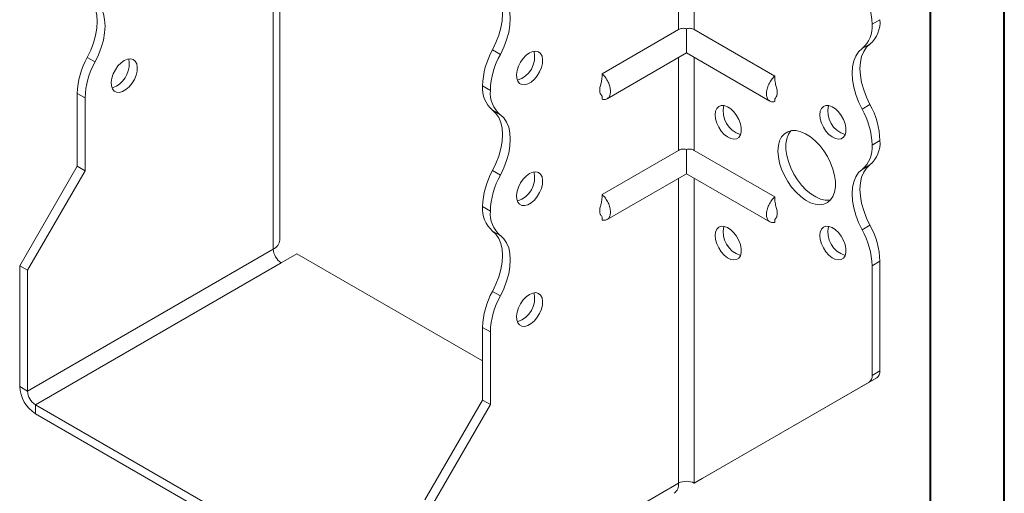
# Model space of a CAD drawing. Header units: millimetres. Extents: x 0 to 210, y 0 to 297.
# Tile 3 of 6: x 144 to 210, y 55 to 87. Entities that reach past the tile are written whole.
import ezdxf

# ---------------------------------------------------------------- set-up
doc = ezdxf.new("R2010")
doc.units = ezdxf.units.MM

msp = doc.modelspace()

# ---------------------------------------------------------------- linework, layer by layer
at = {"color": 7, "linetype": 'Continuous', "lineweight": 40}
for p, q in [((210.079, 0.215), (210.079, 297.215)), ((205.079, 5.215), (205.079, 292.215))]:
    msp.add_line(p, q, dxfattribs=at)
at = {"color": 7, "linetype": 'Continuous', "lineweight": 15}
for p, q in [((161.098, 72.206), (161.098, 92.722)), ((188.059, 92.72), (188.059, 86.444)), ((189.12, 86.444), (189.12, 92.72)), ((160.659, 71.594), (160.659, 92.109)), ((201.671, 87.111), (201.141, 86.805)), ((201.141, 86.805), (201.671, 87.111)), ((201.141, 86.805), (201.141, 86.805)), ((201.671, 87.111), (201.671, 87.111)), ((188.059, 86.444), (182.887, 83.458)), ((188.59, 86.498), (188.59, 84.86)), ((189.12, 86.444), (194.565, 83.301)), ((200.996, 85.46), (200.466, 85.154)), ((148.076, 84.559), (148.606, 84.253)), ((175.476, 85.072), (176.007, 84.766)), ((183.225, 81.763), (188.59, 84.86)), ((188.059, 84.554), (188.059, 78.278)), ((188.59, 84.86), (194.227, 81.606)), ((189.12, 78.278), (189.12, 84.554)), ((175.331, 82.335), (174.801, 82.641)), ((174.801, 82.641), (175.331, 82.334)), ((174.801, 82.641), (174.801, 82.641)), ((147.931, 81.823), (147.401, 82.129)), ((147.401, 77.209), (147.401, 82.129)), ((175.331, 82.334), (175.331, 82.335)), ((182.887, 81.951), (182.887, 81.729)), ((147.931, 76.902), (147.931, 81.823)), ((194.565, 81.788), (194.565, 81.572)), ((200.466, 81.071), (200.996, 81.377)), ((176.007, 80.684), (175.476, 80.99)), ((201.671, 78.947), (201.141, 78.641)), ((201.141, 78.639), (201.671, 78.946)), ((201.141, 78.641), (201.141, 78.639)), ((201.671, 78.947), (201.671, 78.946)), ((188.059, 78.278), (182.887, 75.292)), ((188.59, 78.333), (188.59, 76.695)), ((189.12, 78.278), (194.565, 75.135)), ((200.996, 77.295), (200.466, 76.989)), ((143.512, 70.472), (147.401, 77.209)), ((144.042, 70.166), (147.931, 76.902)), ((147.931, 76.902), (147.401, 77.209)), ((175.476, 76.906), (176.007, 76.6)), ((183.225, 73.598), (188.59, 76.695)), ((188.59, 76.695), (194.227, 73.441)), ((188.059, 76.389), (188.059, 55.776)), ((189.12, 55.776), (189.12, 76.389)), ((175.331, 74.17), (174.801, 74.476)), ((174.801, 74.475), (174.801, 74.476)), ((174.801, 74.475), (175.331, 74.169)), ((175.331, 74.169), (175.331, 74.17)), ((182.887, 73.785), (182.887, 73.564)), ((194.565, 73.623), (194.565, 73.407)), ((176.007, 72.518), (175.476, 72.824)), ((200.466, 72.905), (200.996, 73.212)), ((160.659, 71.594), (144.042, 62.001)), ((161.189, 70.675), (162.25, 71.287)), ((174.801, 64.042), (162.25, 71.287)), ((144.572, 61.082), (161.189, 70.675)), ((201.671, 70.781), (201.141, 70.475)), ((201.671, 70.781), (201.671, 63.362)), ((143.512, 70.472), (144.042, 70.166)), ((143.512, 62.307), (143.512, 70.472)), ((144.042, 62.001), (144.042, 70.166)), ((201.141, 70.475), (201.141, 63.056)), ((175.476, 68.741), (176.007, 68.435)), ((175.331, 66.005), (174.801, 66.311)), ((174.801, 61.391), (174.801, 66.311)), ((175.331, 61.085), (175.331, 66.005)), ((201.141, 63.056), (201.671, 63.362)), ((189.12, 55.776), (200.934, 62.598)), ((189.65, 56.082), (201.464, 62.904)), ((201.464, 62.904), (200.934, 62.598)), ((143.512, 62.307), (144.042, 62.001)), ((170.912, 54.655), (174.801, 61.391)), ((174.801, 61.391), (175.331, 61.085)), ((144.572, 61.082), (144.572, 60.47)), ((170.382, 46.183), (144.572, 61.082)), ((171.442, 54.348), (175.331, 61.085)), ((170.382, 45.571), (144.572, 60.47)), ((189.12, 55.776), (189.65, 56.082)), ((171.442, 46.183), (188.059, 55.776)), ((188.059, 55.776), (188.059, 55.776))]:
    msp.add_line(p, q, dxfattribs=at)
at = {"color": 7, "linetype": 'Continuous', "lineweight": 15, "flags": 128}
for points in [[(148.076, 88.642), (148.312, 88.425), (148.501, 88.145), (148.639, 87.807), (148.723, 87.42), (148.751, 86.991), (148.723, 86.529), (148.639, 86.044), (148.501, 85.548), (148.312, 85.049), (148.076, 84.559)], [(175.476, 85.072), (175.713, 85.562), (175.902, 86.061), (176.04, 86.558), (176.124, 87.042), (176.152, 87.504), (176.123, 87.933), (176.039, 88.32), (175.901, 88.658), (175.712, 88.938), (175.476, 89.155)], [(176.007, 84.766), (176.243, 85.256), (176.432, 85.755), (176.57, 86.252), (176.654, 86.736), (176.682, 87.198), (176.654, 87.627), (176.57, 88.014), (176.432, 88.351), (176.243, 88.632), (176.007, 88.849)], [(148.606, 84.253), (148.842, 84.743), (149.031, 85.241), (149.169, 85.738), (149.253, 86.223), (149.282, 86.684), (149.253, 87.114), (149.169, 87.501), (149.031, 87.839), (148.842, 88.119), (148.606, 88.336)], [(200.996, 85.46), (200.76, 85.243), (200.571, 84.963), (200.433, 84.625), (200.349, 84.238), (200.321, 83.809), (200.349, 83.347), (200.433, 82.862), (200.571, 82.366), (200.76, 81.867), (200.996, 81.377)], [(177.983, 84.866), (177.763, 84.707), (177.557, 84.494), (177.378, 84.24), (177.237, 83.961), (177.142, 83.675), (177.101, 83.4), (177.115, 83.153), (177.183, 82.949), (177.302, 82.802), (177.464, 82.72), (177.658, 82.709), (177.872, 82.769), (178.094, 82.897), (178.308, 83.084), (178.503, 83.32), (178.664, 83.588), (178.783, 83.872), (178.851, 84.155), (178.865, 84.419), (178.824, 84.646), (178.729, 84.823), (178.588, 84.939), (178.409, 84.986), (178.203, 84.961), (177.983, 84.866)], [(200.466, 81.071), (200.23, 81.561), (200.041, 82.059), (199.903, 82.556), (199.818, 83.041), (199.79, 83.502), (199.818, 83.932), (199.903, 84.319), (200.041, 84.656), (200.23, 84.937), (200.466, 85.154)], [(150.583, 84.353), (150.363, 84.194), (150.157, 83.981), (149.978, 83.727), (149.836, 83.449), (149.742, 83.163), (149.701, 82.887), (149.715, 82.64), (149.783, 82.436), (149.902, 82.289), (150.063, 82.207), (150.257, 82.196), (150.472, 82.256), (150.694, 82.384), (150.908, 82.571), (151.102, 82.807), (151.264, 83.075), (151.382, 83.36), (151.451, 83.642), (151.465, 83.906), (151.423, 84.133), (151.329, 84.31), (151.188, 84.426), (151.009, 84.473), (150.803, 84.448), (150.583, 84.353)], [(150.052, 82.618), (149.833, 82.523), (149.752, 82.505)], [(190.534, 80.68), (190.562, 80.918), (190.644, 81.109), (190.774, 81.241), (190.945, 81.305), (191.145, 81.299), (191.363, 81.221), (191.584, 81.077), (191.794, 80.876), (191.982, 80.631), (192.133, 80.357), (192.24, 80.071), (192.295, 79.792), (192.295, 79.536), (192.24, 79.32), (192.133, 79.157), (191.982, 79.058), (191.794, 79.029), (191.584, 79.072), (191.363, 79.184), (191.145, 79.357), (190.945, 79.582), (190.774, 79.843), (190.644, 80.126), (190.562, 80.411), (190.534, 80.68)], [(197.605, 80.681), (197.633, 80.919), (197.715, 81.11), (197.845, 81.241), (198.016, 81.306), (198.216, 81.299), (198.434, 81.222), (198.655, 81.078), (198.866, 80.877), (199.053, 80.632), (199.204, 80.358), (199.311, 80.072), (199.366, 79.793), (199.366, 79.537), (199.311, 79.321), (199.204, 79.158), (199.053, 79.059), (198.866, 79.03), (198.655, 79.073), (198.434, 79.184), (198.216, 79.358), (198.016, 79.582), (197.845, 79.844), (197.715, 80.126), (197.633, 80.411), (197.605, 80.681)], [(175.476, 76.906), (175.712, 77.396), (175.901, 77.895), (176.04, 78.392), (176.124, 78.876), (176.152, 79.338), (176.124, 79.767), (176.04, 80.155), (175.901, 80.492), (175.712, 80.773), (175.476, 80.99)], [(176.007, 76.6), (176.243, 77.09), (176.432, 77.589), (176.57, 78.086), (176.654, 78.57), (176.682, 79.032), (176.654, 79.461), (176.57, 79.849), (176.432, 80.186), (176.243, 80.466), (176.007, 80.684)], [(194.777, 78.231), (194.805, 78.595), (194.888, 78.915), (195.024, 79.184), (195.209, 79.393), (195.437, 79.536), (195.702, 79.609), (195.996, 79.611), (196.312, 79.54), (196.639, 79.4), (196.968, 79.193), (197.291, 78.927), (197.597, 78.608), (197.878, 78.246), (198.125, 77.852), (198.333, 77.436), (198.493, 77.011), (198.603, 76.588), (198.659, 76.181), (198.659, 75.8), (198.603, 75.456), (198.493, 75.161), (198.333, 74.921), (198.125, 74.744), (197.878, 74.636), (197.597, 74.598), (197.291, 74.633), (196.968, 74.739), (196.639, 74.913), (196.312, 75.15), (195.996, 75.444), (195.702, 75.785), (195.437, 76.165), (195.209, 76.571), (195.024, 76.994), (194.888, 77.419), (194.805, 77.836), (194.777, 78.231)], [(195.638, 79.599), (195.48, 79.363), (195.37, 79.067), (195.314, 78.724), (195.314, 78.343), (195.37, 77.935), (195.48, 77.513), (195.641, 77.087), (195.848, 76.671), (196.095, 76.277), (196.376, 75.915), (196.682, 75.596), (197.005, 75.33), (197.334, 75.124), (197.661, 74.983), (197.977, 74.913), (198.271, 74.914), (198.336, 74.925)], [(200.996, 77.295), (200.76, 77.078), (200.571, 76.797), (200.433, 76.46), (200.349, 76.072), (200.321, 75.643), (200.349, 75.182), (200.433, 74.697), (200.571, 74.2), (200.76, 73.701), (200.996, 73.212)], [(177.983, 76.701), (177.763, 76.542), (177.557, 76.329), (177.378, 76.075), (177.237, 75.796), (177.142, 75.51), (177.101, 75.235), (177.115, 74.987), (177.183, 74.784), (177.302, 74.636), (177.464, 74.554), (177.658, 74.543), (177.872, 74.603), (178.094, 74.731), (178.308, 74.919), (178.503, 75.154), (178.664, 75.422), (178.783, 75.707), (178.851, 75.99), (178.865, 76.253), (178.824, 76.481), (178.729, 76.658), (178.588, 76.773), (178.409, 76.82), (178.203, 76.795), (177.983, 76.701)], [(200.466, 72.905), (200.23, 73.395), (200.041, 73.894), (199.903, 74.391), (199.818, 74.875), (199.79, 75.337), (199.818, 75.766), (199.903, 76.154), (200.041, 76.491), (200.23, 76.771), (200.466, 76.989)], [(175.476, 68.741), (175.712, 69.231), (175.901, 69.73), (176.04, 70.227), (176.124, 70.711), (176.152, 71.173), (176.124, 71.602), (176.04, 71.989), (175.901, 72.327), (175.712, 72.607), (175.476, 72.824)], [(190.534, 72.515), (190.562, 72.753), (190.644, 72.944), (190.774, 73.075), (190.945, 73.14), (191.145, 73.133), (191.363, 73.055), (191.584, 72.912), (191.794, 72.711), (191.982, 72.466), (192.133, 72.192), (192.24, 71.906), (192.295, 71.626), (192.295, 71.371), (192.24, 71.155), (192.133, 70.992), (191.982, 70.893), (191.794, 70.864), (191.584, 70.907), (191.363, 71.018), (191.145, 71.192), (190.945, 71.416), (190.774, 71.678), (190.644, 71.96), (190.562, 72.245), (190.534, 72.515)], [(197.605, 72.516), (197.633, 72.753), (197.715, 72.944), (197.845, 73.076), (198.016, 73.141), (198.216, 73.134), (198.434, 73.056), (198.655, 72.912), (198.866, 72.712), (199.053, 72.467), (199.204, 72.193), (199.311, 71.907), (199.366, 71.627), (199.366, 71.371), (199.311, 71.155), (199.204, 70.993), (199.053, 70.894), (198.866, 70.865), (198.655, 70.907), (198.434, 71.019), (198.216, 71.192), (198.016, 71.417), (197.845, 71.679), (197.715, 71.961), (197.633, 72.246), (197.605, 72.516)], [(176.007, 68.435), (176.243, 68.925), (176.432, 69.424), (176.57, 69.92), (176.654, 70.405), (176.682, 70.867), (176.654, 71.296), (176.57, 71.683), (176.432, 72.021), (176.243, 72.301), (176.007, 72.518)], [(177.983, 68.535), (177.763, 68.376), (177.557, 68.163), (177.378, 67.909), (177.237, 67.631), (177.142, 67.345), (177.101, 67.069), (177.115, 66.822), (177.183, 66.618), (177.302, 66.471), (177.464, 66.389), (177.658, 66.378), (177.872, 66.438), (178.094, 66.566), (178.308, 66.753), (178.503, 66.989), (178.664, 67.257), (178.783, 67.542), (178.851, 67.824), (178.865, 68.088), (178.824, 68.315), (178.729, 68.492), (178.588, 68.608), (178.409, 68.655), (178.203, 68.63), (177.983, 68.535)]]:
    msp.add_lwpolyline(points, dxfattribs=at)
at = {"color": 7, "linetype": 'Continuous', "lineweight": 15}
for centre, radius, start, end in [((195.832, 86.64), 5.312, 1.78232, 29.26309), ((199.189, 86.64), 1.959, 310.67673, 4.83746), ((199.719, 86.946), 1.959, 310.67673, 4.83746), ((152.707, 81.964), 5.308, 150.73258, 178.21727), ((180.11, 82.476), 5.312, 150.73691, 178.21768), ((180.641, 82.17), 5.312, 150.73691, 178.21768), ((176.678, 84.599), 1.65, 286.69605, 13.30932), ((153.237, 81.658), 5.308, 150.73258, 178.21727), ((149.167, 84.127), 1.749, 300.39229, 11.17657), ((176.753, 82.475), 1.959, 175.16254, 229.32327), ((177.283, 82.169), 1.959, 175.16254, 229.32327), ((192.723, 80.924), 1.65, 166.69046, 253.30416), ((199.794, 80.924), 1.65, 166.69046, 253.30416), ((196.365, 78.782), 5.308, 1.78273, 29.26742), ((195.835, 78.476), 5.308, 1.78273, 29.26742), ((199.189, 78.474), 1.959, 310.67673, 4.83746), ((199.719, 78.78), 1.959, 310.67673, 4.83746), ((180.107, 74.311), 5.308, 150.73258, 178.21727), ((180.637, 74.005), 5.308, 150.73258, 178.21727), ((176.678, 76.433), 1.65, 286.69605, 13.30932), ((176.753, 74.31), 1.959, 175.16254, 229.32327), ((177.283, 74.004), 1.959, 175.16254, 229.32327), ((192.723, 72.758), 1.65, 166.69046, 253.30416), ((199.794, 72.759), 1.65, 166.69046, 253.30416), ((195.835, 70.31), 5.308, 1.78273, 29.26742), ((196.365, 70.616), 5.308, 1.78273, 29.26742), ((160.348, 72.281), 0.754, 294.37466, 354.3052), ((161.81, 71.646), 1.153, 182.60548, 237.39452), ((180.107, 66.146), 5.308, 150.73258, 178.21727), ((176.678, 68.268), 1.65, 286.69605, 13.30932), ((180.637, 65.84), 5.308, 150.73258, 178.21727), ((201.171, 63.313), 0.503, 305.69804, 5.62038), ((200.64, 63.006), 0.503, 305.69804, 5.62038), ((145.814, 62.412), 2.305, 182.60548, 237.39452), ((145.193, 62.053), 1.153, 182.60548, 237.39452), ((187.324, 55.695), 0.739, 305.01333, 6.29885), ((188.59, 54.752), 1.153, 62.60967, 117.39033)]:
    msp.add_arc(centre, radius, start, end, dxfattribs=at)
for points, knots in [([(188.59, 86.498), (188.543, 86.512), (188.495, 86.522), (188.4, 86.53), (188.353, 86.529), (188.215, 86.513), (188.13, 86.485), (188.059, 86.444)], [0, 0, 0, 0, 0.25, 0.25, 0.5, 0.5, 1, 1, 1, 1]), ([(189.12, 86.444), (189.085, 86.464), (189.046, 86.481), (188.963, 86.508), (188.919, 86.518), (188.781, 86.534), (188.684, 86.527), (188.59, 86.498)], [0, 0, 0, 0, 0.25, 0.25, 0.5, 0.5, 1, 1, 1, 1]), ([(182.887, 83.254), (182.873, 83.137), (182.851, 82.937), (182.781, 82.698), (182.74, 82.52), (182.718, 82.368), (182.723, 82.237), (182.747, 82.148), (182.784, 82.068), (182.852, 82.004), (182.875, 81.958), (182.887, 81.933)], [0, 0, 0, 0, 0.183845, 0.312711, 0.387766, 0.468607, 0.561014, 0.614242, 0.675479, 0.825899, 1, 1, 1, 1]), ([(182.887, 81.729), (182.927, 81.719), (182.967, 81.713), (183.044, 81.711), (183.081, 81.714), (183.149, 81.729), (183.182, 81.74), (183.242, 81.772), (183.27, 81.793), (183.321, 81.841), (183.343, 81.868), (183.382, 81.931), (183.399, 81.967), (183.426, 82.043), (183.436, 82.084), (183.449, 82.172), (183.453, 82.219), (183.453, 82.315), (183.449, 82.365), (183.436, 82.468), (183.426, 82.522), (183.386, 82.683), (183.346, 82.791), (183.245, 83.005), (183.184, 83.107), (183.08, 83.25), (183.044, 83.295), (182.967, 83.381), (182.927, 83.421), (182.887, 83.458)], [0, 0, 0, 0, 0.0625, 0.0625, 0.125, 0.125, 0.1875, 0.1875, 0.25, 0.25, 0.3125, 0.3125, 0.375, 0.375, 0.4375, 0.4375, 0.5, 0.5, 0.5625, 0.5625, 0.625, 0.625, 0.75, 0.75, 0.875, 0.875, 0.9375, 0.9375, 1, 1, 1, 1]), ([(194.565, 83.301), (194.525, 83.263), (194.485, 83.224), (194.408, 83.139), (194.372, 83.093), (194.303, 82.999), (194.27, 82.95), (194.21, 82.848), (194.182, 82.795), (194.131, 82.689), (194.109, 82.635), (194.07, 82.527), (194.053, 82.472), (194.026, 82.365), (194.016, 82.313), (194.003, 82.21), (193.999, 82.159), (193.999, 82.013), (194.012, 81.925), (194.066, 81.772), (194.105, 81.708), (194.207, 81.611), (194.267, 81.579), (194.371, 81.557), (194.408, 81.554), (194.484, 81.556), (194.525, 81.562), (194.565, 81.572)], [0, 0, 0, 0, 0.0625, 0.0625, 0.125, 0.125, 0.1875, 0.1875, 0.25, 0.25, 0.3125, 0.3125, 0.375, 0.375, 0.4375, 0.4375, 0.5, 0.5, 0.625, 0.625, 0.75, 0.75, 0.875, 0.875, 0.9375, 0.9375, 1, 1, 1, 1]), ([(194.57, 81.779), (194.572, 81.779), (194.579, 81.779), (194.627, 81.839), (194.689, 81.944), (194.73, 82.072), (194.732, 82.243), (194.69, 82.469), (194.606, 82.751), (194.579, 82.975), (194.565, 83.097)], [0, 0, 0, 0, 0.0827188, 0.2051315, 0.3293385, 0.4347802, 0.5265606, 0.6365233, 0.8016854, 1, 1, 1, 1]), ([(188.59, 78.333), (188.543, 78.347), (188.495, 78.356), (188.4, 78.364), (188.353, 78.363), (188.215, 78.347), (188.13, 78.319), (188.059, 78.278)], [0, 0, 0, 0, 0.25, 0.25, 0.5, 0.5, 1, 1, 1, 1]), ([(189.12, 78.278), (189.085, 78.299), (189.046, 78.316), (188.963, 78.343), (188.919, 78.353), (188.781, 78.369), (188.684, 78.362), (188.59, 78.333)], [0, 0, 0, 0, 0.25, 0.25, 0.5, 0.5, 1, 1, 1, 1]), ([(182.887, 73.564), (182.927, 73.553), (182.967, 73.548), (183.044, 73.545), (183.081, 73.549), (183.149, 73.563), (183.182, 73.575), (183.242, 73.607), (183.27, 73.627), (183.321, 73.675), (183.343, 73.703), (183.382, 73.766), (183.399, 73.801), (183.426, 73.878), (183.436, 73.919), (183.449, 74.006), (183.453, 74.053), (183.453, 74.15), (183.449, 74.2), (183.436, 74.303), (183.426, 74.356), (183.386, 74.517), (183.346, 74.626), (183.245, 74.84), (183.184, 74.941), (183.08, 75.085), (183.044, 75.13), (182.967, 75.216), (182.927, 75.255), (182.887, 75.292)], [0, 0, 0, 0, 0.0625, 0.0625, 0.125, 0.125, 0.1875, 0.1875, 0.25, 0.25, 0.3125, 0.3125, 0.375, 0.375, 0.4375, 0.4375, 0.5, 0.5, 0.5625, 0.5625, 0.625, 0.625, 0.75, 0.75, 0.875, 0.875, 0.9375, 0.9375, 1, 1, 1, 1]), ([(182.887, 75.088), (182.873, 74.971), (182.851, 74.772), (182.781, 74.533), (182.74, 74.354), (182.718, 74.202), (182.723, 74.071), (182.747, 73.983), (182.784, 73.902), (182.852, 73.839), (182.875, 73.793), (182.887, 73.768)], [0, 0, 0, 0, 0.183845, 0.312711, 0.387766, 0.468607, 0.561014, 0.614242, 0.675479, 0.825899, 1, 1, 1, 1]), ([(194.565, 75.135), (194.525, 75.098), (194.485, 75.059), (194.408, 74.973), (194.372, 74.928), (194.303, 74.833), (194.27, 74.784), (194.21, 74.682), (194.182, 74.629), (194.131, 74.523), (194.109, 74.47), (194.07, 74.362), (194.053, 74.307), (194.026, 74.2), (194.016, 74.147), (194.003, 74.044), (193.999, 73.993), (193.999, 73.848), (194.012, 73.76), (194.066, 73.606), (194.105, 73.543), (194.207, 73.446), (194.267, 73.414), (194.371, 73.391), (194.408, 73.388), (194.484, 73.391), (194.525, 73.396), (194.565, 73.407)], [0, 0, 0, 0, 0.0625, 0.0625, 0.125, 0.125, 0.1875, 0.1875, 0.25, 0.25, 0.3125, 0.3125, 0.375, 0.375, 0.4375, 0.4375, 0.5, 0.5, 0.625, 0.625, 0.75, 0.75, 0.875, 0.875, 0.9375, 0.9375, 1, 1, 1, 1]), ([(194.57, 73.613), (194.572, 73.613), (194.579, 73.614), (194.627, 73.673), (194.689, 73.778), (194.73, 73.907), (194.732, 74.078), (194.69, 74.304), (194.606, 74.585), (194.579, 74.809), (194.565, 74.931)], [0, 0, 0, 0, 0.082719, 0.205131, 0.329338, 0.43478, 0.526561, 0.636523, 0.801685, 1, 1, 1, 1])]:
    msp.add_open_spline(points, degree=3, knots=knots, dxfattribs=at)
for points in [[(182.887, 83.458), (182.887, 83.39), (182.887, 83.322), (182.887, 83.254)], [(194.565, 83.301), (194.565, 83.233), (194.565, 83.165), (194.565, 83.097)], [(182.887, 75.292), (182.887, 75.224), (182.887, 75.156), (182.887, 75.088)], [(194.565, 75.135), (194.565, 75.067), (194.565, 74.999), (194.565, 74.931)]]:
    msp.add_open_spline(points, degree=3, dxfattribs=at)

doc.saveas('drawing.dxf')
